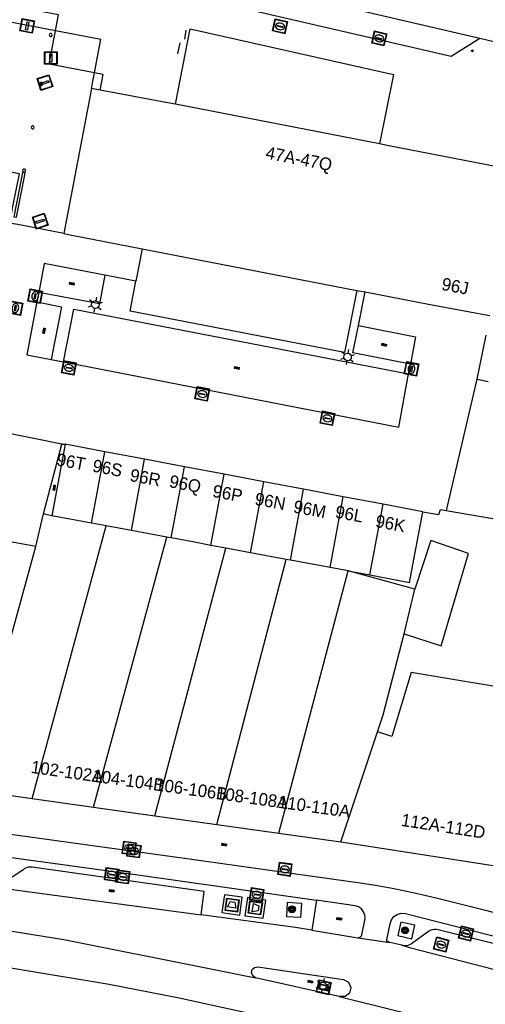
# Model space of a CAD drawing. Header units: metres. Extents: x 93870 to 95789, y 463036 to 464040.
# Tile 196 of 256: x 95040 to 95077, y 463351 to 463430. Entities that reach past the tile are written whole.
import ezdxf
from ezdxf.enums import TextEntityAlignment as Align

# ---------------------------------------------------------------- set-up
doc = ezdxf.new("R2010")
doc.units = ezdxf.units.M
doc.header["$LTSCALE"] = 25.4
for name, color, linetype in [('B_BEBOUWINGSGRENS_0', 1, 'Continuous'), ('B_OVERBOUWLIJN_LIJN_1', 7, 'Continuous'), ('B_TUSSENMUUR_0', 7, 'Continuous'), ('Q_AFVAL_APART_PLAATS_0', 7, 'Continuous'), ('Q_BOOM_0', 3, 'Continuous'), ('Q_BRANDKRAAN_0', 5, 'Continuous'), ('Q_FIETSENREK_LIJN_0', 7, 'Continuous'), ('Q_INSPECTIE_OF_RIOOLPUT_0', 253, 'Continuous'), ('Q_KOLK_0', 254, 'Continuous'), ('Q_LICHTMAST_0', 2, 'Continuous'), ('Q_STRAATNAAMBORD_0', 7, 'Continuous'), ('S_GBKN_SYMBOOL_OV_GROOT_0', 7, 'Continuous'), ('T_CULTUURGRENS_0', 76, 'Continuous'), ('T_HEK_0', 57, 'Continuous'), ('T_MUUR_30CM_0', 10, 'Continuous'), ('V_WEGGRENS_0', 7, 'Continuous'), ('Z_GBKN_HUISNUMMER_0', 252, 'Continuous')]:
    doc.layers.add(name, color=color, linetype=linetype)
doc.layers.add('Q_PAAL_STEEN_0', color=7, linetype='Continuous', true_color=0xa97373)
doc.layers.add('Q_PAALTJE_0', color=7, linetype='Continuous', true_color=0x666666)

# ---------------------------------------------------------------- blocks, each defined once
blk = doc.blocks.new('Q_AFVAL_APART_PLAATS')
for points in [[(-0.5, 0.5), (0.5, 0.5), (0.5, -0.5), (-0.5, -0.5)], [(-0.336, 0.197), (0.331, 0.197), (0.19, -0.251), (-0.196, -0.251)]]:
    blk.add_lwpolyline(points, close=True)
blk.add_lwpolyline([(-0.442, 0.464), (0.438, 0.464, -0.414214), (0.459, 0.442), (0.459, -0.437, -0.414214), (0.438, -0.459), (-0.442, -0.459, -0.414214), (-0.463, -0.437), (-0.463, 0.442, -0.414214), (-0.442, 0.464)], format="xyb")
blk = doc.blocks.new('Q_STRAATNAAMBORD')
for points in [[(-0.5, 0.5), (0.5, 0.5), (0.5, -0.5), (-0.5, -0.5)], [(-0.369, 0.22), (0.358, 0.22), (0.358, -0.214), (-0.369, -0.214)]]:
    blk.add_lwpolyline(points, close=True)
for points in [[(-0.442, 0.464), (0.438, 0.464, -0.414214), (0.459, 0.442), (0.459, -0.437, -0.414214), (0.438, -0.459), (-0.442, -0.459, -0.414214), (-0.463, -0.437), (-0.463, 0.442), (-0.463, 0.444), (-0.463, 0.446), (-0.463, 0.448), (-0.462, 0.45), (-0.461, 0.451), (-0.46, 0.453), (-0.459, 0.455), (-0.458, 0.456), (-0.457, 0.457), (-0.456, 0.459), (-0.454, 0.46), (-0.453, 0.461), (-0.451, 0.462), (-0.449, 0.462), (-0.447, 0.463), (-0.446, 0.463), (-0.444, 0.464), (-0.442, 0.464)], [(-0.287, 0.16), (0.281, 0.16, -0.414214), (0.303, 0.139), (0.303, -0.134, -0.414214), (0.281, -0.156), (-0.287, -0.156, -0.414214), (-0.308, -0.134), (-0.308, 0.139), (-0.308, 0.14), (-0.308, 0.142), (-0.307, 0.144), (-0.307, 0.146), (-0.306, 0.148), (-0.305, 0.149), (-0.304, 0.151), (-0.303, 0.152), (-0.302, 0.154), (-0.3, 0.155), (-0.299, 0.156), (-0.297, 0.157), (-0.296, 0.158), (-0.294, 0.159), (-0.292, 0.159), (-0.29, 0.16), (-0.288, 0.16), (-0.287, 0.16)]]:
    blk.add_lwpolyline(points, format="xyb")
blk = doc.blocks.new('Q_LICHTMAST')
for points in [[(-0.26, 0.15), (-0.52, 0.3)], [(0, 0.3), (0, 0.6)], [(0.26, 0.15), (0.52, 0.3)], [(-0.26, -0.15), (-0.52, -0.3)], [(0, -0.3), (0, -0.6)], [(0.26, -0.15), (0.52, -0.3)]]:
    blk.add_lwpolyline(points)
blk.add_circle((0, 0), 0.3)
blk = doc.blocks.new('Q_PAAL_STEEN')
for points in [[(-0.5, 0.5), (0.5, 0.5), (0.5, -0.5), (-0.5, -0.5)], [(-0.08, 0.333), (0.071, 0.333), (0.071, -0.329), (-0.08, -0.329)]]:
    blk.add_lwpolyline(points, close=True)
blk.add_lwpolyline([(-0.442, 0.464), (0.438, 0.464, -0.414214), (0.459, 0.442), (0.459, -0.437, -0.414214), (0.438, -0.459), (-0.442, -0.459, -0.414214), (-0.463, -0.437), (-0.463, 0.442), (-0.463, 0.444), (-0.463, 0.446), (-0.463, 0.448), (-0.462, 0.45), (-0.461, 0.451), (-0.46, 0.453), (-0.459, 0.455), (-0.458, 0.456), (-0.457, 0.457), (-0.456, 0.459), (-0.454, 0.46), (-0.453, 0.461), (-0.451, 0.462), (-0.449, 0.462), (-0.447, 0.463), (-0.446, 0.463), (-0.444, 0.464), (-0.442, 0.464)], format="xyb")
blk = doc.blocks.new('Q_PAALTJE')
at = {"color": 251, "true_color": 0x666666, "xscale": 0.1, "yscale": 0.1, "zscale": 0.01}
blk.add_blockref('Q_PAAL_STEEN', (0, 0), dxfattribs=at)
blk = doc.blocks.new('Q_KOLK')
blk.add_lwpolyline([(-0.5, 0.5), (0.5, 0.5), (0.5, -0.5), (-0.5, -0.5)], close=True)
for points in [[(-0.442, 0.464), (0.438, 0.464, -0.414214), (0.459, 0.442), (0.459, -0.437, -0.414214), (0.438, -0.459), (-0.442, -0.459, -0.414214), (-0.463, -0.437), (-0.463, 0.442, -0.414214), (-0.442, 0.464)], [(-0.345, 0.105, 0.380426), (-0.276, -0.18)], [(-0.008, 0.266, 0.240218), (-0.345, 0.105)], [(-0.194, 0.045, 0.853344), (-0.194, -0.032)], [(0.331, 0.111, 0.240191), (-0.008, 0.266)], [(0.185, -0.032, 0.849746), (0.185, 0.045)], [(0.267, -0.176, 0.380426), (0.331, 0.111)], [(-0.276, -0.18, 0.148452), (0.012, -0.257)], [(0.012, -0.257, 0.131742), (0.267, -0.176)]]:
    blk.add_lwpolyline(points, format="xyb")
for points in [[(-0.194, 0.045), (0.185, 0.045)], [(0.185, -0.032), (-0.194, -0.032)]]:
    blk.add_lwpolyline(points)
blk = doc.blocks.new('Q_INSPECTIE_OF_RIOOLPUT')
blk.add_lwpolyline([(-0.5, 0.5), (0.5, 0.5), (0.5, -0.5), (-0.5, -0.5)], close=True)
for points in [[(-0.442, 0.464), (0.438, 0.464, -0.414214), (0.459, 0.442), (0.459, -0.437, -0.414214), (0.438, -0.459), (-0.442, -0.459, -0.414214), (-0.463, -0.437), (-0.463, 0.442), (-0.463, 0.444), (-0.463, 0.446), (-0.463, 0.448), (-0.462, 0.45), (-0.461, 0.451), (-0.46, 0.453), (-0.459, 0.455), (-0.458, 0.456), (-0.457, 0.457), (-0.456, 0.459), (-0.454, 0.46), (-0.453, 0.461), (-0.451, 0.462), (-0.449, 0.462), (-0.447, 0.463), (-0.446, 0.463), (-0.444, 0.464), (-0.442, 0.464)], [(-0.345, 0.105, 0.380426), (-0.276, -0.18)], [(-0.008, 0.266, 0.240218), (-0.345, 0.105)], [(-0.194, 0.045, 0.853344), (-0.194, -0.032)], [(0.331, 0.111, 0.240191), (-0.008, 0.266)], [(0.185, -0.032, 0.849746), (0.185, 0.045)], [(0.267, -0.176, 0.380426), (0.331, 0.111)], [(-0.276, -0.18, 0.148452), (0.012, -0.257)], [(0.012, -0.257, 0.131742), (0.267, -0.176)]]:
    blk.add_lwpolyline(points, format="xyb")
for points in [[(-0.194, 0.045), (0.185, 0.045)], [(0.185, -0.032), (-0.194, -0.032)]]:
    blk.add_lwpolyline(points)
blk = doc.blocks.new('Q_BRANDKRAAN')
blk.add_lwpolyline([(-0.5, 0.5), (0.5, 0.5), (0.5, -0.5), (-0.5, -0.5)], close=True)
for points in [[(-0.442, 0.464), (0.438, 0.464, -0.414214), (0.459, 0.442), (0.459, -0.437, -0.414214), (0.438, -0.459), (-0.442, -0.459, -0.414214), (-0.463, -0.437), (-0.463, 0.442), (-0.463, 0.444), (-0.463, 0.446), (-0.463, 0.448), (-0.462, 0.45), (-0.461, 0.451), (-0.46, 0.453), (-0.459, 0.455), (-0.458, 0.456), (-0.457, 0.457), (-0.456, 0.459), (-0.454, 0.46), (-0.453, 0.461), (-0.451, 0.462), (-0.449, 0.462), (-0.447, 0.463), (-0.446, 0.463), (-0.444, 0.464), (-0.442, 0.464)], [(-0.345, 0.105, 0.380426), (-0.276, -0.18)], [(-0.008, 0.266, 0.240218), (-0.345, 0.105)], [(-0.194, 0.045, 0.853344), (-0.194, -0.032)], [(0.331, 0.111, 0.240191), (-0.008, 0.266)], [(0.185, -0.032, 0.849746), (0.185, 0.045)], [(0.267, -0.176, 0.380426), (0.331, 0.111)], [(-0.276, -0.18, 0.148452), (0.012, -0.257)], [(0.012, -0.257, 0.131742), (0.267, -0.176)]]:
    blk.add_lwpolyline(points, format="xyb")
for points in [[(-0.194, 0.045), (0.185, 0.045)], [(0.185, -0.032), (-0.194, -0.032)]]:
    blk.add_lwpolyline(points)
blk = doc.blocks.new('Q_BOOM')
for radius in [0.27, 0.18, 0.09]:
    blk.add_circle((0, 0), radius)
blk = doc.blocks.new('S_GBKN_SYMBOOL_OV_GROOT')
for points in [[(-0.21875, 0.0625), (0.21875, 0.0625)], [(-0.21875, 0), (0.21875, 0)], [(-0.1875, 0.0625), (-0.1875, 0)], [(-0.125, 0.09375), (-0.125, 0.0625)], [(-0.125, 0), (-0.125, -0.0625)], [(-0.0625, 0.0625), (-0.0625, 0)], [(0, 0.09375), (0, 0.0625)], [(0, 0), (0, -0.0625)], [(0.0625, 0.0625), (0.0625, 0)], [(0.125, 0.09375), (0.125, 0.0625)], [(0.125, 0), (0.125, -0.0625)], [(0.1875, 0.0625), (0.1875, 0)], [(-0.21875, -0.0625), (0.21875, -0.0625)], [(-0.1875, -0.0625), (-0.1875, -0.09375)], [(-0.0625, -0.0625), (-0.0625, -0.09375)], [(0.0625, -0.0625), (0.0625, -0.09375)], [(0.1875, -0.0625), (0.1875, -0.09375)]]:
    blk.add_lwpolyline(points)

msp = doc.modelspace()

# ---------------------------------------------------------------- linework, layer by layer
at = {"layer": 'B_BEBOUWINGSGRENS_0'}
for p, q in [((95042.018, 463428.678), (95042.078, 463428.721)), ((95041.184, 463424.988), (95041.124, 463424.945)), ((95068.247, 463420.089), (95051.964, 463423.255)), ((95040.501, 463421.533), (95040.441, 463421.49)), ((95039.826, 463418.083), (95039.766, 463418.04)), ((95049.282, 463411.723), (95066.425, 463408.403)), ((95066.425, 463408.403), (95067.093, 463408.295)), ((95076.018, 463401.316), (95073.57, 463390.84)), ((95041.414, 463390.559), (95042.884, 463396.136)), ((95043.142, 463396.118), (95042.08, 463390.416)), ((95046.316, 463395.52), (95043.142, 463396.118)), ((95049.489, 463394.922), (95046.316, 463395.52)), ((95052.663, 463394.324), (95049.489, 463394.922)), ((95055.836, 463393.726), (95052.663, 463394.324)), ((95059.01, 463393.127), (95055.836, 463393.726)), ((95062.183, 463392.529), (95059.01, 463393.127)), ((95065.357, 463391.931), (95062.183, 463392.529)), ((95068.53, 463391.333), (95065.357, 463391.931)), ((95071.704, 463390.735), (95068.53, 463391.333)), ((95040.791, 463387.967), (95041.414, 463390.559)), ((95045.255, 463389.825), (95042.08, 463390.416)), ((95046.425, 463389.607), (95045.255, 463389.825)), ((95048.429, 463389.234), (95046.425, 463389.607)), ((95051.269, 463388.705), (95048.429, 463389.234)), ((95051.604, 463388.643), (95051.269, 463388.705)), ((95055.985, 463387.826), (95054.779, 463388.051)), ((95057.954, 463387.459), (95055.985, 463387.826)), ((95060.795, 463386.93), (95057.954, 463387.459)), ((95061.129, 463386.868), (95060.795, 463386.93)), ((95064.303, 463386.276), (95061.129, 463386.868)), ((95065.743, 463386.008), (95064.303, 463386.276)), ((95065.743, 463386.008), (95067.478, 463385.685)), ((95071.07, 463384.547), (95065.743, 463386.008)), ((95035.451, 463368.564), (95040.502, 463367.853)), ((95040.502, 463367.853), (95045.403, 463367.163)), ((95045.403, 463367.163), (95050.306, 463366.472)), ((95050.306, 463366.472), (95055.258, 463365.775)), ((95055.258, 463365.775), (95060.208, 463365.077)), ((95060.208, 463365.077), (95065.16, 463364.38))]:
    msp.add_line(p, q, dxfattribs=at)
for points in [[(95042.078, 463428.721), (95042.101, 463428.792), (95042.078, 463428.863), (95042.018, 463428.906), (95041.944, 463428.906), (95041.884, 463428.863), (95041.861, 463428.792), (95041.884, 463428.721), (95041.944, 463428.678), (95042.018, 463428.678)], [(95041.124, 463424.945), (95041.101, 463424.874), (95041.124, 463424.803), (95041.184, 463424.76), (95041.258, 463424.76), (95041.318, 463424.803), (95041.341, 463424.874), (95041.318, 463424.945), (95041.258, 463424.988), (95041.184, 463424.988)], [(95045.249, 463424.524), (95043.023, 463412.93), (95043.533, 463412.83), (95049.282, 463411.723)], [(95051.964, 463423.255), (95051.193, 463423.395), (95045.927, 463424.395), (95045.249, 463424.524)], [(95040.441, 463421.49), (95040.418, 463421.419), (95040.441, 463421.348), (95040.501, 463421.305), (95040.575, 463421.305), (95040.635, 463421.348), (95040.658, 463421.419), (95040.635, 463421.49), (95040.575, 463421.533), (95040.501, 463421.533)], [(95079.289, 463417.955), (95069.005, 463419.942), (95068.247, 463420.089)], [(95039.766, 463418.04), (95039.743, 463417.969), (95039.766, 463417.898), (95039.826, 463417.855), (95039.9, 463417.855), (95039.96, 463417.898), (95039.983, 463417.969), (95039.96, 463418.04), (95039.9, 463418.083), (95039.826, 463418.083)], [(95067.093, 463408.295), (95072.173, 463407.311), (95076.89, 463406.414), (95077.05, 463406.384)], [(95076.917, 463401.11), (95076.321, 463401.238), (95076.018, 463401.316)], [(95042.884, 463396.136), (95035.873, 463397.546), (95032.789, 463395.889), (95031.743, 463389.439)], [(95067.478, 463385.685), (95070.653, 463385.094), (95071.704, 463390.735)], [(95073.57, 463390.84), (95082.13, 463389.37), (95081.5, 463386.26), (95086.19, 463385.49)], [(95042.08, 463390.416), (95041.691, 463390.487), (95041.414, 463390.559)], [(95040.791, 463387.967), (95037.118, 463388.631), (95031.743, 463389.439)], [(95054.779, 463388.051), (95053.469, 463388.295), (95051.604, 463388.643)], [(95070.21, 463380.992), (95073.17, 463380.023), (95075.362, 463387.388), (95072.351, 463388.444), (95071.07, 463384.547)], [(95068.098, 463373.158), (95068.55, 463374.51), (95070.21, 463380.992)], [(95079.764, 463376.421), (95075.21, 463377.17), (95070.77, 463377.9), (95069.22, 463372.783), (95068.098, 463373.158)], [(95065.16, 463364.38), (95067.91, 463363.96), (95078.021, 463362.4)]]:
    msp.add_lwpolyline(points, dxfattribs=at)
at = {"layer": 'B_OVERBOUWLIJN_LIJN_1'}
for points in [[(95045.927, 463424.395), (95046.163, 463425.638), (95041.862, 463426.467), (95042.615, 463430.394), (95037.605, 463431.325), (95037.37, 463430.1)], [(95043.023, 463412.93), (95039.347, 463413.651), (95038.836, 463413.752), (95038.715, 463413.776), (95039, 463415.231), (95039.494, 463417.692), (95035.806, 463418.399)]]:
    msp.add_lwpolyline(points, dxfattribs=at)
at = {"layer": 'B_TUSSENMUUR_0'}
for p, q in [((95045.255, 463389.825), (95046.316, 463395.52)), ((95048.429, 463389.234), (95049.489, 463394.922)), ((95051.604, 463388.643), (95052.663, 463394.324)), ((95054.779, 463388.051), (95055.836, 463393.726)), ((95057.954, 463387.459), (95059.01, 463393.127)), ((95061.129, 463386.868), (95062.183, 463392.529)), ((95064.303, 463386.276), (95065.357, 463391.931)), ((95067.478, 463385.685), (95068.53, 463391.333)), ((95040.502, 463367.853), (95046.425, 463389.607)), ((95045.403, 463367.163), (95051.269, 463388.705)), ((95035.451, 463368.564), (95040.791, 463387.967)), ((95050.306, 463366.472), (95055.985, 463387.826)), ((95055.258, 463365.775), (95060.795, 463386.93)), ((95060.208, 463365.077), (95065.743, 463386.008)), ((95070.21, 463380.992), (95071.07, 463384.547)), ((95065.16, 463364.38), (95068.098, 463373.158))]:
    msp.add_line(p, q, dxfattribs=at)
at = {"layer": 'Q_FIETSENREK_LIJN_0'}
for p, q in [((95052.767, 463429.158), (95052.664, 463428.458)), ((95052.306, 463428.16), (95052.101, 463427.281))]:
    msp.add_line(p, q, dxfattribs=at)
at = {"layer": 'T_CULTUURGRENS_0'}
for p, q in [((95048.784, 463409.131), (95046.314, 463409.614)), ((95041.033, 463408.233), (95040.89, 463407.477)), ((95066.557, 463405.597), (95067.093, 463408.295)), ((95042.035, 463402.878), (95043.009, 463402.69)), ((95070.561, 463401.741), (95070.714, 463402.501))]:
    msp.add_line(p, q, dxfattribs=at)
for points in [[(95046.314, 463409.614), (95045.885, 463407.318), (95041.033, 463408.233)], [(95040.89, 463407.477), (95042.847, 463407.099), (95042.035, 463402.878)], [(95043.009, 463402.69), (95043.826, 463406.913), (95070.561, 463401.741)], [(95070.714, 463402.501), (95066.124, 463403.419), (95066.557, 463405.597)]]:
    msp.add_lwpolyline(points, dxfattribs=at)
at = {"layer": 'T_HEK_0'}
msp.add_line((95071.704, 463390.735), (95072.993, 463390.517), dxfattribs=at)
at = {"layer": 'T_MUUR_30CM_0'}
for p, q in [((95049.282, 463411.723), (95048.784, 463409.131)), ((95066.425, 463408.403), (95065.453, 463403.433)), ((95042.884, 463396.136), (95043.142, 463396.118))]:
    msp.add_line(p, q, dxfattribs=at)
for points in [[(95051.964, 463423.255), (95053.122, 463429.272), (95069.356, 463425.634), (95068.247, 463420.089)], [(95065.453, 463403.433), (95048.324, 463406.742), (95048.784, 463409.131)], [(95072.993, 463390.517), (95073.113, 463390.902), (95073.57, 463390.84)]]:
    msp.add_lwpolyline(points, dxfattribs=at)
at = {"layer": 'V_WEGGRENS_0'}
for p, q in [((95076.273, 463428.499), (95052.841, 463433.963)), ((95038.045, 463429.97), (95045.999, 463428.45)), ((95083.038, 463426.912), (95076.273, 463428.499)), ((95066.557, 463405.597), (95071.124, 463404.684)), ((95076.733, 463404.826), (95076.018, 463401.316)), ((95071.124, 463404.684), (95070.714, 463402.501)), ((95037.234, 463360.811), (95054.008, 463358.571)), ((95063.208, 463359.727), (95062.837, 463357.328)), ((95060.814, 463358.435), (95061.974, 463358.363)), ((95062.837, 463357.328), (95066.509, 463356.734)), ((95069.7, 463356.897), (95070.834, 463356.645)), ((95066.509, 463356.734), (95069.064, 463356.354)), ((95070.024, 463356.128), (95069.064, 463356.354)), ((95065.032, 463352.031), (95058.336, 463353.538))]:
    msp.add_line(p, q, dxfattribs=at)
for points in [[(95076.273, 463428.499), (95073.96, 463427.064), (95052.382, 463432.081)], [(95045.249, 463424.524), (95045.487, 463425.769), (95045.999, 463428.45)], [(95039.042, 463414.284), (95039.25, 463414.243), (95039.935, 463417.768), (95039.734, 463417.816), (95039.042, 463414.284)], [(95046.314, 463409.614), (95041.473, 463410.539), (95041.033, 463408.233)], [(95040.89, 463407.477), (95040.074, 463403.257), (95042.035, 463402.878)], [(95043.009, 463402.69), (95069.785, 463397.486), (95070.561, 463401.741)], [(95013.776, 463363.786), (95013.688, 463363.815), (95013.612, 463363.868), (95013.554, 463363.941), (95013.519, 463364.027), (95013.509, 463364.119), (95013.648, 463365.372), (95013.724, 463365.676), (95013.901, 463365.935), (95014.157, 463366.117), (95014.46, 463366.198), (95014.772, 463366.168), (95022.253, 463365.348), (95030.495, 463364.283), (95048.942, 463361.758), (95063.208, 463359.727)], [(95038.011, 463365.113), (95053.436, 463362.987), (95062.892, 463361.654), (95066.89, 463361.094), (95068.078, 463360.904), (95069.262, 463360.69), (95070.441, 463360.452), (95071.616, 463360.19), (95072.784, 463359.903), (95076.717, 463358.923), (95083.967, 463357.014), (95086.199, 463356.443), (95088.434, 463355.887), (95090.673, 463355.345), (95092.915, 463354.818), (95095.161, 463354.306), (95096.737, 463353.972), (95098.317, 463353.658), (95099.901, 463353.362), (95101.488, 463353.086), (95103.079, 463352.83), (95110.087, 463351.758), (95111.861, 463351.41)], [(95054.008, 463358.571), (95054.241, 463360.431), (95040.498, 463362.357), (95040.337, 463362.373), (95040.175, 463362.357), (95040.02, 463362.311), (95039.877, 463362.235), (95039.751, 463362.133), (95037.99, 463360.986), (95037.85, 463360.914), (95037.702, 463360.859), (95037.548, 463360.824), (95037.392, 463360.808), (95037.234, 463360.811)], [(95057.081, 463358.541), (95057.276, 463359.973), (95055.854, 463360.168), (95055.659, 463358.736), (95057.081, 463358.541)], [(95059.156, 463359.732), (95057.712, 463359.932), (95057.501, 463358.49), (95058.945, 463358.29), (95059.156, 463359.732)], [(95061.974, 463358.363), (95062.043, 463359.472), (95060.883, 463359.543), (95060.814, 463358.435)], [(95066.509, 463356.734), (95066.594, 463356.746), (95066.675, 463356.777), (95066.746, 463356.825), (95066.804, 463356.888), (95066.847, 463356.963), (95067.104, 463358.261), (95067.081, 463358.541), (95066.98, 463358.803), (95066.809, 463359.026), (95066.582, 463359.191), (95066.317, 463359.285), (95063.208, 463359.727)], [(95029.958, 463358.7), (95043.039, 463356.579), (95054.507, 463354.31), (95058.336, 463353.538)], [(95062.837, 463357.328), (95061.537, 463357.538), (95054.008, 463358.571)], [(95069.064, 463356.354), (95068.97, 463356.377), (95068.892, 463356.435), (95068.842, 463356.519), (95068.829, 463356.615), (95068.854, 463356.709), (95069.094, 463357.84), (95069.194, 463358.154), (95069.392, 463358.416), (95069.666, 463358.599), (95069.985, 463358.681), (95070.313, 463358.653), (95077.119, 463356.945), (95084.893, 463354.939), (95091.744, 463353.274), (95095.66, 463352.376), (95100.611, 463351.409), (95108.558, 463350.095), (95108.843, 463349.99), (95109.084, 463349.808), (95109.263, 463349.562), (95109.362, 463349.276), (95109.374, 463348.973), (95109.318, 463348.289)], [(95070.834, 463356.645), (95071.075, 463357.729), (95069.941, 463357.981), (95069.7, 463356.897)], [(95082.771, 463354.905), (95079.25, 463355.783), (95072.927, 463357.371), (95072.767, 463357.391), (95072.605, 463357.387), (95072.446, 463357.36), (95072.292, 463357.309), (95072.148, 463357.237), (95070.792, 463356.233), (95070.651, 463356.157), (95070.499, 463356.108), (95070.34, 463356.086), (95070.18, 463356.093), (95070.024, 463356.128)], [(95070.024, 463356.128), (95070.75, 463355.928), (95077.255, 463354.251), (95082.245, 463352.984)], [(95146.063, 463329.597), (95140.359, 463330.762), (95134.595, 463332.046), (95127.547, 463333.599), (95117.513, 463335.928), (95112.137, 463337.242), (95104.85, 463339.034), (95089.5, 463342.827), (95075.076, 463346.47), (95059.666, 463350.293), (95052.259, 463351.906), (95046.645, 463353.011), (95039.597, 463354.175), (95029.443, 463355.848)], [(95058.336, 463353.538), (95058.124, 463353.688), (95058.031, 463353.931), (95058.088, 463354.184), (95058.275, 463354.364), (95058.531, 463354.41), (95065.366, 463353.395), (95065.777, 463353.183), (95065.968, 463352.763), (95065.858, 463352.314), (95065.494, 463352.029), (95065.032, 463352.031)], [(95065.032, 463352.031), (95074.225, 463349.748), (95091.143, 463345.462), (95115.113, 463339.636)]]:
    msp.add_lwpolyline(points, dxfattribs=at)

# ---------------------------------------------------------------- block references
at = {"layer": 'Q_AFVAL_APART_PLAATS_0'}
for p, rotation in [((95056.471, 463359.339), 172.1916855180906), ((95058.323, 463359.114), 81.67529846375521)]:
    msp.add_blockref('Q_AFVAL_APART_PLAATS', p, dxfattribs=dict(at, rotation=rotation))
at = {"layer": 'Q_BOOM_0'}
for p, rotation in [((95061.257, 463359.002), 86.43654325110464), ((95070.289, 463357.323), 77.46559590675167)]:
    msp.add_blockref('Q_BOOM', p, dxfattribs=dict(at, rotation=rotation))
at = {"layer": 'Q_BRANDKRAAN_0', "rotation": 166.9109775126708}
msp.add_blockref('Q_BRANDKRAAN', (95060.3, 463429.48), dxfattribs=at)
at = {"layer": 'Q_INSPECTIE_OF_RIOOLPUT_0'}
for p, rotation in [((95039.167, 463406.991), 79.05606953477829), ((95073.173, 463356.184), 165.5438253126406)]:
    msp.add_blockref('Q_INSPECTIE_OF_RIOOLPUT', p, dxfattribs=dict(at, rotation=rotation))
at = {"layer": 'Q_KOLK_0'}
for p, rotation in [((95068.223, 463428.516), 166.9109775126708), ((95040.743, 463407.945), 79.28885453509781), ((95043.428, 463402.218), 169.0014993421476), ((95070.81, 463402.135), 78.61759630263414), ((95054.087, 463400.135), 169.0014993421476), ((95064.083, 463398.192), 169.0014993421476), ((95048.245, 463363.886), 172.1524687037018), ((95048.637, 463363.661), 172.1524687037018), ((95046.856, 463361.773), 172.2058679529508), ((95060.69, 463362.195), 171.9759615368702), ((95047.737, 463361.589), 172.0222936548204), ((95058.44, 463360.17), 171.8974509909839), ((95075.153, 463357.067), 165.9019419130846)]:
    msp.add_blockref('Q_KOLK', p, dxfattribs=dict(at, rotation=rotation))
at = {"layer": 'Q_LICHTMAST_0'}
for p, rotation in [((95045.55, 463407.263), 169.3204663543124), ((95065.696, 463403.087), 169.0511350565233), ((95063.724, 463352.889), 167.3163587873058)]:
    msp.add_blockref('Q_LICHTMAST', p, dxfattribs=dict(at, rotation=rotation))
at = {"layer": 'Q_PAAL_STEEN_0'}
for p, rotation in [((95040.107, 463429.506), 169.1812811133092), ((95041.525, 463424.989), 107.9494029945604), ((95041.149, 463413.929), 107.9494029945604)]:
    msp.add_blockref('Q_PAAL_STEEN', p, dxfattribs=dict(at, rotation=rotation))
msp.add_blockref('Q_PAAL_STEEN', (95042, 463426.946), dxfattribs=at)
at = {"layer": 'Q_PAALTJE_0', "rotation": 31.81572927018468}
msp.add_blockref('Q_PAALTJE', (95075.671, 463427.522), dxfattribs=at)
at = {"layer": 'Q_STRAATNAAMBORD_0', "rotation": 167.3163587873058}
msp.add_blockref('Q_STRAATNAAMBORD', (95063.8, 463352.773), dxfattribs=at)
at = {"layer": 'S_GBKN_SYMBOOL_OV_GROOT_0'}
for p, rotation in [((95043.676, 463408.929), 169.1825300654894), ((95041.46, 463405.178), 79.05606953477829), ((95068.627, 463404.049), 168.6900675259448), ((95056.862, 463402.2), 169.0511350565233), ((95042.278, 463392.658), 79.44952343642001), ((95055.846, 463364.148), 171.9759615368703), ((95046.861, 463360.472), 172.3937225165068), ((95065.037, 463358.231), 171.9086022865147), ((95062.729, 463353.22), 171.5532848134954)]:
    msp.add_blockref('S_GBKN_SYMBOOL_OV_GROOT', p, dxfattribs=dict(at, rotation=rotation))

# ---------------------------------------------------------------- texts
at = {"layer": 'Z_GBKN_HUISNUMMER_0', "linetype": 'Continuous'}
for s, rotation, p in [('47A-47Q', 349.1, (95061.795, 463418.785)), ('96J', 349.1, (95074.301, 463408.741)), ('96T', 349.5, (95043.619, 463394.726)), ('96S', 349.5, (95046.523, 463394.221)), ('96R', 349.5, (95049.553, 463393.463)), ('96Q', 349.5, (95052.71, 463392.832)), ('96P', 349.5, (95056.119, 463392.201)), ('96N', 349.5, (95059.528, 463391.569)), ('96M', 349.5, (95062.684, 463390.938)), ('96L', 349.5, (95065.841, 463390.559)), ('96K', 349.5, (95069.124, 463389.802)), ('102-102A', 352, (95043.301, 463369.984)), ('104-104B', 352, (95048.203, 463369.293)), ('106-106B', 352, (95053.226, 463368.586)), ('108-108A', 352, (95058.082, 463367.902)), ('110-110A', 352, (95063.032, 463367.204)), ('112A-112D', 351.2, (95073.347, 463365.651))]:
    msp.add_text(s, height=1, rotation=rotation, dxfattribs=at).set_placement(p, align=Align.MIDDLE)

doc.saveas('drawing.dxf')
